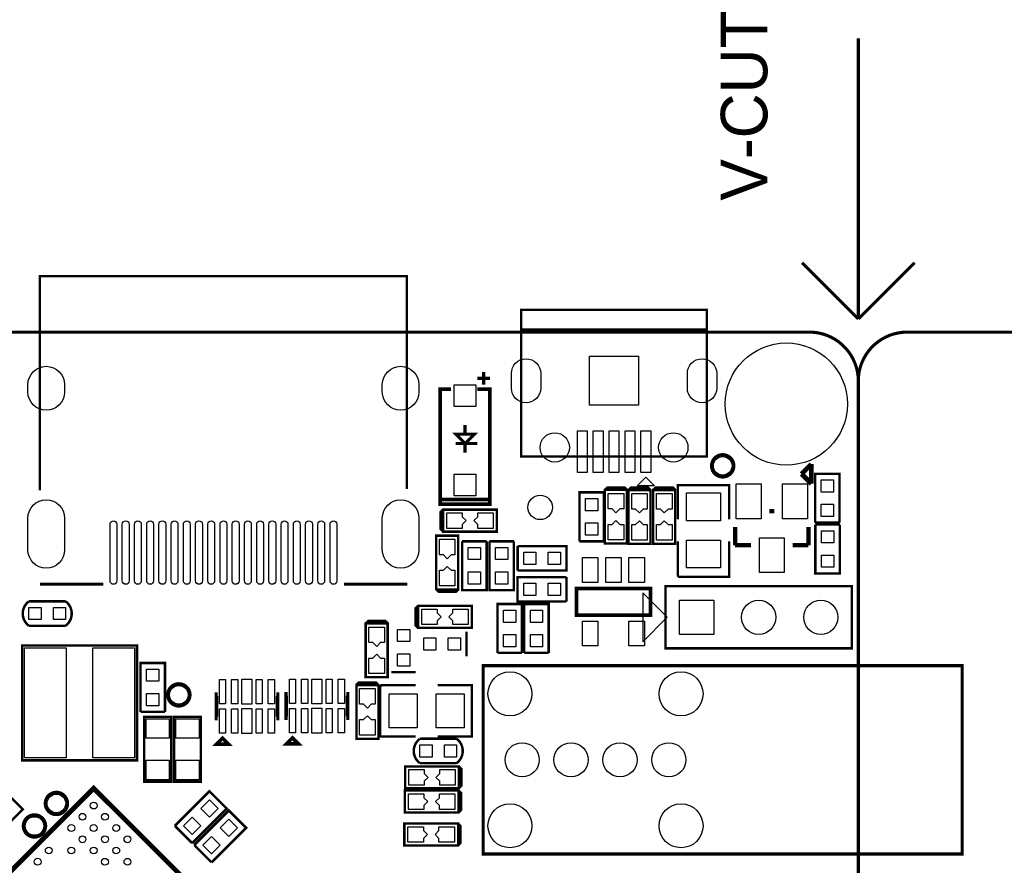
# Model space of a CAD drawing. Extents: x 595 to 7690, y -1184 to 3102.
# Tile 3 of 4: x 2160 to 3746, y 1739 to 3102. Entities that reach past the tile are written whole.
import ezdxf

# ---------------------------------------------------------------- set-up
doc = ezdxf.new("R2010")
doc.units = 0
doc.header["$MEASUREMENT"] = 0
for name, color, linetype in [('BG_OUTLINE', 254, 'CONTINUOUS'), ('PG_SILKSCREEN_TOP', 30, 'CONTINUOUS'), ('PIN_TOP', 1, 'CONTINUOUS')]:
    doc.layers.add(name, color=color, linetype=linetype)

msp = doc.modelspace()

# ---------------------------------------------------------------- linework, layer by layer
at = {"layer": 'BG_OUTLINE'}
for points in [[(3510.398, 2619.681, 5, 5, 0), (3510.398, 3071.661, 5, 5, 0)], [(3419.838, 2710.241, 5, 5, 0), (3510.398, 2619.681, 5, 5, 0)], [(3510.398, 2619.681, 5, 5, 0), (3600.958, 2710.241, 5, 5, 0)], [(3825.358, 2598.421, 5, 5, 0), (3589.138, 2598.421, 5, 5, 0.414214), (3510.398, 2519.681, 5, 5, 0), (3510.398, 787.401, 5, 5, -0.414214), (3431.658, 708.661, 5, 5, 0), (597.018, 708.661, 5, 5, 0)], [(793.868, -1181.099, 5, 5, 0), (793.868, 629.921, 5, 5, -0.414214), (872.608, 708.661, 5, 5, 0), (3431.658, 708.661, 5, 5, -0.414214), (3510.398, 629.921, 5, 5, 0), (3510.398, -1102.359, 5, 5, -0.414214), (3431.658, -1181.099, 5, 5, 0), (872.608, -1181.099, 5, 5, -0.414214), (793.868, -1102.359, 5, 5, 0), (793.868, 2519.681, 5, 5, -0.414214), (872.608, 2598.421, 5, 5, 0), (3431.658, 2598.421, 5, 5, -0.414214), (3510.398, 2519.681, 5, 5, 0), (3510.398, -1102.359, 5, 5, 0.414214), (3589.138, -1181.099, 5, 5, 0), (3825.358, -1181.099, 5, 5, 0.414214)], [(872.608, 2598.421, 0.787, 0.787, 0), (3431.658, 2598.421, 0.787, 0.787, -0.414214), (3510.398, 2519.681, 0.787, 0.787, 0), (3510.398, 787.401, 0.787, 0.787, -0.414214), (3431.658, 708.661, 0.787, 0.787, 0), (872.608, 708.661, 0.787, 0.787, -0.414214), (793.868, 787.401, 0.787, 0.787, 0), (793.868, 2519.681, 0.787, 0.787, -0.414214), (872.608, 2598.421, 0.787, 0.787, 0)]]:
    msp.add_lwpolyline(points, format="xyseb", dxfattribs=at)
at = {"layer": 'PG_SILKSCREEN_TOP'}
for points in [[(2192.229, 2343.516, 3.937, 3.937, 0), (2192.229, 2688.579, 3.937, 3.937, 0), (2783.229, 2688.579, 3.937, 3.937, 0), (2783.229, 2345.516, 3.937, 3.937, 0)], [(2967.36, 2602.712, 3.937, 3.937, 0), (2967.36, 2397.987, 3.937, 3.937, 0), (3266.572, 2397.987, 3.937, 3.937, 0), (3266.572, 2634.208, 3.937, 3.937, 0), (2967.36, 2634.208, 3.937, 3.937, 0), (2967.36, 2602.712, 3.937, 3.937, 0)], [(3266.572, 2602.712, 3.937, 3.937, 0), (2967.36, 2602.712, 3.937, 3.937, 0)], [(2917, 2523.966, 5, 5, 0), (2897, 2523.966, 5, 5, 0)], [(2917, 2523.966, 5, 5, 0), (2897, 2523.966, 5, 5, 0)], [(2907, 2533.966, 5, 5, 0), (2907, 2513.966, 5, 5, 0)], [(2907, 2533.966, 5, 5, 0), (2907, 2513.966, 5, 5, 0)], [(2897, 2506.466, 5.906, 5.906, 0), (2917, 2506.466, 5.906, 5.906, 0), (2917, 2321.466, 5.906, 5.906, 0), (2837, 2321.466, 5.906, 5.906, 0), (2837, 2506.466, 5.906, 5.906, 0), (2854.5, 2506.466, 5.906, 5.906, 0)], [(2877, 2433.966, 5, 5, 0), (2877, 2448.966, 5, 5, 0)], [(2877, 2418.966, 5, 5, 0), (2892, 2433.966, 5, 5, 0), (2862, 2433.966, 5, 5, 0), (2877, 2418.966, 5, 5, 0)], [(2897, 2418.966, 5, 5, 0), (2862, 2418.966, 5, 5, 0)], [(2877, 2418.966, 5, 5, 0), (2877, 2403.966, 5, 5, 0)], [(3292, 2365, 5, 5, -0.414206), (3274, 2383, 5, 5, -0.414219), (3292, 2401, 5, 5, -0.414221), (3310, 2383, 5, 5, -0.414208), (3292, 2365, 5, 5, 0)], [(3434.85, 2385.677, 7.87, 7.87, 0), (3419.098, 2369.929, 7.87, 7.87, 0)], [(3434.85, 2354.177, 7.87, 7.87, 0), (3434.85, 2385.677, 7.87, 7.87, 0)], [(3419.098, 2369.929, 7.87, 7.87, 0), (3434.85, 2354.177, 7.87, 7.87, 0)], [(3480.236, 2291.442, 4, 4, 0), (3480.237, 2370.182, 4, 4, 0), (3440.877, 2370.182, 4, 4, 0), (3440.876, 2291.442, 4, 4, 0)], [(3137.717, 2344.32, 3.937, 3.937, 0), (3102.284, 2344.32, 3.937, 3.937, 0), (3102.284, 2257.706, 3.937, 3.937, 0), (3137.717, 2257.706, 3.937, 3.937, 0), (3137.717, 2344.32, 3.937, 3.937, 0), (3133.78, 2348.257, 3.937, 3.937, 0), (3106.221, 2348.257, 3.937, 3.937, 0), (3102.284, 2344.32, 3.937, 3.937, 0)], [(3175.607, 2344.116, 3.937, 3.937, 0), (3140.174, 2344.116, 3.937, 3.937, 0), (3140.174, 2257.502, 3.937, 3.937, 0), (3175.607, 2257.502, 3.937, 3.937, 0), (3175.607, 2344.116, 3.937, 3.937, 0), (3171.67, 2348.053, 3.937, 3.937, 0), (3144.111, 2348.053, 3.937, 3.937, 0), (3140.174, 2344.116, 3.937, 3.937, 0)], [(3215.607, 2344.116, 3.937, 3.937, 0), (3180.174, 2344.116, 3.937, 3.937, 0), (3180.174, 2257.502, 3.937, 3.937, 0), (3215.607, 2257.502, 3.937, 3.937, 0), (3215.607, 2344.116, 3.937, 3.937, 0), (3211.67, 2348.053, 3.937, 3.937, 0), (3184.111, 2348.053, 3.937, 3.937, 0), (3180.174, 2344.116, 3.937, 3.937, 0)], [(3219.66, 2296.72, 4, 4, 0), (3219.66, 2351.84, 4, 4, 0), (3302.34, 2351.84, 4, 4, 0), (3302.34, 2296.72, 4, 4, 0)], [(2917, 2328.966, 5.906, 5.906, 0), (2837, 2328.966, 5.906, 5.906, 0)], [(3100.57, 2261.439, 4, 4, 0), (3100.57, 2340.179, 4, 4, 0), (3061.21, 2340.179, 4, 4, 0), (3061.21, 2261.439, 4, 4, 0)], [(2841.627, 2312.417, 3.937, 3.937, 0), (2841.627, 2276.983, 3.937, 3.937, 0), (2928.241, 2276.983, 3.937, 3.937, 0), (2928.241, 2312.417, 3.937, 3.937, 0), (2841.627, 2312.417, 3.937, 3.937, 0), (2837.69, 2308.48, 3.937, 3.937, 0), (2837.69, 2280.92, 3.937, 3.937, 0), (2841.627, 2276.983, 3.937, 3.937, 0)], [(3375.011, 2310.118, 7, 7, 0), (3367.208, 2310.118, 7, 7, 0)], [(3312.051, 2255, 7, 7, 0), (3312.051, 2284.469, 7, 7, 0)], [(3430.169, 2284.469, 7, 7, 0), (3430.169, 2255, 7, 7, 0)], [(3440.876, 2291.442, 4, 4, 0), (3480.236, 2291.442, 4, 4, 0)], [(3480.68, 2288.37, 4, 4, 0), (3441.32, 2288.37, 4, 4, 0)], [(3441.32, 2288.37, 4, 4, 0), (3441.32, 2209.63, 4, 4, 0), (3480.68, 2209.63, 4, 4, 0), (3480.68, 2288.37, 4, 4, 0)], [(2830.583, 2183.863, 3.937, 3.937, 0), (2866.017, 2183.863, 3.937, 3.937, 0), (2866.017, 2270.477, 3.937, 3.937, 0), (2830.583, 2270.477, 3.937, 3.937, 0), (2830.583, 2183.863, 3.937, 3.937, 0), (2834.52, 2179.926, 3.937, 3.937, 0), (2862.08, 2179.926, 3.937, 3.937, 0), (2866.017, 2183.863, 3.937, 3.937, 0)], [(2911.714, 2261.37, 4, 4, 0), (2872.354, 2261.37, 4, 4, 0)], [(2872.354, 2261.37, 4, 4, 0), (2872.354, 2182.63, 4, 4, 0), (2911.714, 2182.63, 4, 4, 0), (2911.714, 2261.37, 4, 4, 0)], [(2955.68, 2261.404, 4, 4, 0), (2916.32, 2261.404, 4, 4, 0)], [(2916.32, 2261.404, 4, 4, 0), (2916.32, 2182.664, 4, 4, 0), (2955.68, 2182.664, 4, 4, 0), (2955.68, 2261.404, 4, 4, 0)], [(2961.643, 2253.68, 4, 4, 0), (2961.643, 2214.32, 4, 4, 0)], [(2961.643, 2214.32, 4, 4, 0), (3040.383, 2214.32, 4, 4, 0), (3040.383, 2253.68, 4, 4, 0), (2961.643, 2253.68, 4, 4, 0)], [(3061.21, 2261.439, 4, 4, 0), (3100.57, 2261.439, 4, 4, 0)], [(3219.66, 2261.28, 4, 4, 0), (3219.66, 2206.16, 4, 4, 0), (3221.63, 2204.2, 4, 4, 0), (3302.34, 2204.2, 4, 4, 0), (3302.34, 2261.28, 4, 4, 0)], [(3337.61, 2255, 7, 7, 0), (3312.051, 2255, 7, 7, 0)], [(3430.169, 2255, 7, 7, 0), (3404.61, 2255, 7, 7, 0)], [(3040.37, 2203.68, 4, 4, 0), (2961.63, 2203.68, 4, 4, 0), (2961.63, 2164.32, 4, 4, 0), (3040.37, 2164.32, 4, 4, 0)], [(3040.37, 2164.32, 4, 4, 0), (3040.37, 2203.68, 4, 4, 0)], [(2294.229, 2192.516, 5, 5, 0), (2192.229, 2192.516, 5, 5, 0)], [(2784.229, 2192.516, 5, 5, 0), (2682.229, 2192.516, 5, 5, 0)], [(3200, 2189, 3.937, 3.937, 0), (3500, 2189, 3.937, 3.937, 0), (3500, 2089, 3.937, 3.937, 0), (3200, 2089, 3.937, 3.937, 0), (3200, 2189, 3.937, 3.937, 0)], [(3175.5, 2185.5, 5.906, 5.906, 0), (3175.5, 2142.5, 5.906, 5.906, 0), (3056.5, 2142.5, 5.906, 5.906, 0), (3056.5, 2185.5, 5.906, 5.906, 0), (3175.5, 2185.5, 5.906, 5.906, 0)], [(2174.47, 2125.32, 4, 4, -0.504954), (2174.47, 2164.68, 4, 4, 0)], [(2233.53, 2164.68, 4, 4, 0), (2174.47, 2164.68, 4, 4, 0)], [(2233.53, 2125.32, 4, 4, 0.503899), (2233.53, 2164.68, 4, 4, 0)], [(2801.319, 2157.417, 3.937, 3.937, 0), (2801.319, 2121.983, 3.937, 3.937, 0), (2887.933, 2121.983, 3.937, 3.937, 0), (2887.933, 2157.417, 3.937, 3.937, 0), (2801.319, 2157.417, 3.937, 3.937, 0), (2797.382, 2153.48, 3.937, 3.937, 0), (2797.382, 2125.92, 3.937, 3.937, 0), (2801.319, 2121.983, 3.937, 3.937, 0)], [(2968.68, 2081.63, 4, 4, 0), (2968.68, 2160.37, 4, 4, 0), (2929.32, 2160.37, 4, 4, 0), (2929.32, 2081.63, 4, 4, 0)], [(3011.68, 2081.63, 4, 4, 0), (3011.68, 2160.37, 4, 4, 0), (2972.32, 2160.37, 4, 4, 0), (2972.32, 2081.63, 4, 4, 0)], [(2174.47, 2125.32, 4, 4, 0), (2233.53, 2125.32, 4, 4, 0)], [(2752.417, 2129.145, 3.937, 3.937, 0), (2716.983, 2129.145, 3.937, 3.937, 0), (2716.983, 2042.531, 3.937, 3.937, 0), (2752.417, 2042.531, 3.937, 3.937, 0), (2752.417, 2129.145, 3.937, 3.937, 0), (2748.48, 2133.082, 3.937, 3.937, 0), (2720.92, 2133.082, 3.937, 3.937, 0), (2716.983, 2129.145, 3.937, 3.937, 0)], [(2879.336, 2076.32, 4, 4, 0), (2879.336, 2115.68, 4, 4, 0)], [(2163.481, 2093.52, 3.937, 3.937, 0), (2348.52, 2093.52, 3.937, 3.937, 0), (2348.52, 1908.48, 3.937, 3.937, 0), (2163.481, 1908.48, 3.937, 3.937, 0), (2163.481, 2093.52, 3.937, 3.937, 0)], [(2929.32, 2081.63, 4, 4, 0), (2968.68, 2081.63, 4, 4, 0)], [(2972.32, 2081.63, 4, 4, 0), (3011.68, 2081.63, 4, 4, 0)], [(2393.68, 1986.63, 4, 4, 0), (2393.68, 2065.37, 4, 4, 0), (2354.32, 2065.37, 4, 4, 0), (2354.32, 1986.63, 4, 4, 0)], [(2906.012, 2061.125, 5, 5, 0), (3677.665, 2061.125, 5, 5, 0), (3677.665, 1757.661, 5, 5, 0), (2906.012, 1757.661, 5, 5, 0), (2906.012, 2061.125, 5, 5, 0)], [(2758.32, 2050.664, 4, 4, 0), (2797.68, 2050.664, 4, 4, 0)], [(2416, 2032, 5, 5, -0.414214), (2434, 2014, 5, 5, -0.414214), (2416, 1996, 5, 5, -0.414214), (2398, 2014, 5, 5, -0.414214), (2416, 2032, 5, 5, 0)], [(2737.417, 2029.909, 3.937, 3.937, 0), (2701.983, 2029.909, 3.937, 3.937, 0), (2701.983, 1943.295, 3.937, 3.937, 0), (2737.417, 1943.295, 3.937, 3.937, 0), (2737.417, 2029.909, 3.937, 3.937, 0), (2733.48, 2033.846, 3.937, 3.937, 0), (2705.92, 2033.846, 3.937, 3.937, 0), (2701.983, 2029.909, 3.937, 3.937, 0)], [(2797.441, 2029.66, 4, 4, 0), (2742.321, 2029.66, 4, 4, 0), (2740.361, 2027.69, 4, 4, 0), (2740.361, 1946.98, 4, 4, 0), (2797.441, 1946.98, 4, 4, 0)], [(2832.881, 2029.66, 4, 4, 0), (2888.001, 2029.66, 4, 4, 0), (2888.001, 1946.98, 4, 4, 0), (2832.881, 1946.98, 4, 4, 0)], [(2478.442, 1975.807, 5.909, 5.909, 0), (2476.473, 1975.807, 5.909, 5.909, 0), (2476.473, 2015.186, 5.909, 5.909, 0), (2478.442, 2015.186, 5.909, 5.909, 0)], [(2572.922, 1975.808, 5.909, 5.909, 0), (2574.891, 1975.807, 5.909, 5.909, 0), (2574.891, 2015.186, 5.909, 5.909, 0), (2572.922, 2015.185, 5.909, 5.909, 0)], [(2591.094, 1976.24, 5.909, 5.909, 0), (2589.125, 1976.239, 5.909, 5.909, 0), (2589.125, 2015.617, 5.909, 5.909, 0), (2591.094, 2015.617, 5.909, 5.909, 0)], [(2685.574, 1976.239, 5.909, 5.909, 0), (2687.543, 1976.239, 5.909, 5.909, 0), (2687.543, 2015.617, 5.909, 5.909, 0), (2685.573, 2015.617, 5.909, 5.909, 0)], [(2354.32, 1986.63, 4, 4, 0), (2393.68, 1986.63, 4, 4, 0)], [(2403.56, 1874.158, 3.937, 3.937, 0), (2360.253, 1874.158, 3.937, 3.937, 0), (2360.253, 1978.489, 3.937, 3.937, 0), (2403.56, 1978.489, 3.937, 3.937, 0), (2403.56, 1874.158, 3.937, 3.937, 0)], [(2451.56, 1874.158, 3.937, 3.937, 0), (2408.253, 1874.158, 3.937, 3.937, 0), (2408.253, 1978.489, 3.937, 3.937, 0), (2451.56, 1978.489, 3.937, 3.937, 0), (2451.56, 1874.158, 3.937, 3.937, 0)], [(2486.312, 1944.315, 5.909, 5.909, 0), (2476.473, 1934.477, 5.909, 5.909, 0), (2496.151, 1934.477, 5.909, 5.909, 0), (2486.312, 1944.315, 5.909, 5.909, 0)], [(2598.964, 1944.747, 5.909, 5.909, 0), (2589.125, 1934.908, 5.909, 5.909, 0), (2608.803, 1934.908, 5.909, 5.909, 0), (2598.964, 1944.747, 5.909, 5.909, 0)], [(2804.286, 1943.341, 4, 4, 0.503899), (2804.286, 1903.981, 4, 4, 0)], [(2863.346, 1943.341, 4, 4, 0), (2804.286, 1943.341, 4, 4, 0)], [(2863.346, 1943.341, 4, 4, -0.504954), (2863.346, 1903.981, 4, 4, 0)], [(2804.286, 1903.981, 4, 4, 0), (2863.346, 1903.981, 4, 4, 0)], [(2081.204, 1857.55, 4, 4, 0), (2136.881, 1801.872, 4, 4, 0), (2164.714, 1829.705, 4, 4, 0), (2109.035, 1885.382, 4, 4, 0)], [(2867.013, 1863.342, 3.937, 3.937, 0), (2867.013, 1898.776, 3.937, 3.937, 0), (2780.399, 1898.776, 3.937, 3.937, 0), (2780.399, 1863.342, 3.937, 3.937, 0), (2867.013, 1863.342, 3.937, 3.937, 0), (2870.95, 1867.279, 3.937, 3.937, 0), (2870.95, 1894.839, 3.937, 3.937, 0), (2867.013, 1898.776, 3.937, 3.937, 0)], [(2278.932, 1863.511, 7.902, 7.902, 0), (1889.173, 1473.758, 7.902, 7.902, 0), (2278.928, 1084.001, 7.902, 7.902, 0), (2668.687, 1473.757, 7.902, 7.902, 0), (2278.932, 1863.511, 7.902, 7.902, 0)], [(2206.067, 1851.794, 5, 5, -0.414223), (2231.523, 1851.794, 5, 5, -0.414198), (2231.523, 1826.339, 5, 5, -0.414222), (2206.067, 1826.339, 5, 5, -0.414201), (2206.067, 1851.794, 5, 5, 0)], [(2437.383, 1775.137, 4, 4, 0), (2493.061, 1830.815, 4, 4, 0), (2465.229, 1858.646, 4, 4, 0), (2409.551, 1802.969, 4, 4, 0)], [(2866.557, 1824.342, 3.937, 3.937, 0), (2866.557, 1859.776, 3.937, 3.937, 0), (2779.943, 1859.776, 3.937, 3.937, 0), (2779.943, 1824.342, 3.937, 3.937, 0), (2866.557, 1824.342, 3.937, 3.937, 0), (2870.494, 1828.279, 3.937, 3.937, 0), (2870.494, 1855.839, 3.937, 3.937, 0), (2866.557, 1859.776, 3.937, 3.937, 0)], [(2468.737, 1744.127, 4, 4, 0), (2524.414, 1799.804, 4, 4, 0), (2496.583, 1827.636, 4, 4, 0), (2440.905, 1771.958, 4, 4, 0)], [(2170.765, 1815.493, 5, 5, -0.414215), (2196.221, 1815.493, 5, 5, -0.414221), (2196.221, 1790.037, 5, 5, -0.414214), (2170.765, 1790.037, 5, 5, -0.414209), (2170.765, 1815.493, 5, 5, 0)], [(2865.785, 1771.342, 3.937, 3.937, 0), (2865.785, 1806.776, 3.937, 3.937, 0), (2779.171, 1806.776, 3.937, 3.937, 0), (2779.171, 1771.342, 3.937, 3.937, 0), (2865.785, 1771.342, 3.937, 3.937, 0), (2869.722, 1775.279, 3.937, 3.937, 0), (2869.722, 1802.839, 3.937, 3.937, 0), (2865.785, 1806.776, 3.937, 3.937, 0)], [(2409.551, 1802.969, 4, 4, 0), (2437.383, 1775.137, 4, 4, 0)], [(2440.905, 1771.958, 4, 4, 0), (2468.737, 1744.127, 4, 4, 0)]]:
    msp.add_lwpolyline(points, format="xyseb", dxfattribs=at)
for points in [[(3168.147, 2364.523), (3181.926, 2350.743), (3154.367, 2350.743)], [(3202.756, 2139), (3163.386, 2178.37), (3163.386, 2099.63)]]:
    msp.add_lwpolyline(points, close=True, dxfattribs=at)
at = {"layer": 'PIN_TOP'}
for points in [[(2951.612, 2508.224), (2951.612, 2531.846, -1), (2998.856, 2531.846), (2998.856, 2508.224, -1)], [(3235.076, 2508.224), (3235.076, 2531.846, -1), (3282.32, 2531.846), (3282.32, 2508.224, -1)], [(2172.8745, 2501.9645), (2172.8745, 2513.7755, -1), (2231.9295, 2513.7755), (2231.9295, 2501.9645, -1)], [(2743.7405, 2501.9645), (2743.7405, 2513.7755, -1), (2802.7955, 2513.7755), (2802.7955, 2501.9645, -1)], [(2172.8745, 2247.6335), (2172.8745, 2298.8145, -1), (2231.9295, 2298.8145), (2231.9295, 2247.6335, -1)], [(2743.7405, 2247.6335), (2743.7405, 2298.8145, -1), (2802.7955, 2298.8145), (2802.7955, 2247.6335, -1)], [(2305.158, 2197.634), (2305.158, 2288.972, -1), (2316.182, 2288.972), (2316.182, 2197.634, -1)], [(2324.843, 2197.634), (2324.843, 2288.972, -1), (2335.867, 2288.972), (2335.867, 2197.634, -1)], [(2344.528, 2197.634), (2344.528, 2288.972, -1), (2355.552, 2288.972), (2355.552, 2197.634, -1)], [(2364.213, 2197.634), (2364.213, 2288.972, -1), (2375.237, 2288.972), (2375.237, 2197.634, -1)], [(2383.898, 2197.634), (2383.898, 2288.972, -1), (2394.922, 2288.972), (2394.922, 2197.634, -1)], [(2403.583, 2197.634), (2403.583, 2288.972, -1), (2414.607, 2288.972), (2414.607, 2197.634, -1)], [(2423.268, 2197.634), (2423.268, 2288.972, -1), (2434.292, 2288.972), (2434.292, 2197.634, -1)], [(2442.953, 2197.634), (2442.953, 2288.972, -1), (2453.977, 2288.972), (2453.977, 2197.634, -1)], [(2462.638, 2197.634), (2462.638, 2288.972, -1), (2473.662, 2288.972), (2473.662, 2197.634, -1)], [(2482.323, 2197.634), (2482.323, 2288.972, -1), (2493.347, 2288.972), (2493.347, 2197.634, -1)], [(2502.008, 2197.634), (2502.008, 2288.972, -1), (2513.032, 2288.972), (2513.032, 2197.634, -1)], [(2521.693, 2197.634), (2521.693, 2288.972, -1), (2532.717, 2288.972), (2532.717, 2197.634, -1)], [(2541.378, 2197.634), (2541.378, 2288.972, -1), (2552.402, 2288.972), (2552.402, 2197.634, -1)], [(2561.063, 2197.634), (2561.063, 2288.972, -1), (2572.087, 2288.972), (2572.087, 2197.634, -1)], [(2580.748, 2197.634), (2580.748, 2288.972, -1), (2591.772, 2288.972), (2591.772, 2197.634, -1)], [(2600.433, 2197.634), (2600.433, 2288.972, -1), (2611.457, 2288.972), (2611.457, 2197.634, -1)], [(2620.118, 2197.634), (2620.118, 2288.972, -1), (2631.142, 2288.972), (2631.142, 2197.634, -1)], [(2639.803, 2197.634), (2639.803, 2288.972, -1), (2650.827, 2288.972), (2650.827, 2197.634, -1)], [(2659.488, 2197.634), (2659.488, 2288.972, -1), (2670.512, 2288.972), (2670.512, 2197.634, -1)]]:
    msp.add_lwpolyline(points, format="xyb", close=True, dxfattribs=at)
for points in [[(3156.336, 2559.405), (3156.336, 2480.665), (3077.596, 2480.665), (3077.596, 2559.405)], [(2859.5, 2478.466), (2859.5, 2513.466), (2894.5, 2513.466), (2894.5, 2478.466)], [(3073.659, 2439.3265), (3073.659, 2372.3975), (3057.911, 2372.3975), (3057.911, 2439.3265)], [(3099.249, 2439.3265), (3099.249, 2372.3975), (3083.501, 2372.3975), (3083.501, 2439.3265)], [(3124.84, 2439.3265), (3124.84, 2372.3975), (3109.092, 2372.3975), (3109.092, 2439.3265)], [(3150.431, 2439.3265), (3150.431, 2372.3975), (3134.683, 2372.3975), (3134.683, 2439.3265)], [(3176.021, 2439.3265), (3176.021, 2372.3975), (3160.273, 2372.3975), (3160.273, 2439.3265)], [(2859.5, 2334.466), (2859.5, 2369.466), (2894.5, 2369.466), (2894.5, 2334.466)], [(3353.708, 2353.87), (3353.708, 2297.87), (3313.708, 2297.87), (3313.708, 2353.87)], [(3428.512, 2353.87), (3428.512, 2297.87), (3388.512, 2297.87), (3388.512, 2353.87)], [(3470.3995, 2340.6485), (3450.7145, 2340.6485), (3450.7145, 2360.3335), (3470.3995, 2360.3335)], [(3132.5, 2313.513), (3126.26, 2313.513), (3126.26, 2313.489), (3120, 2307.229), (3113.74, 2313.489), (3113.74, 2313.513), (3107.5, 2313.513), (3107.5, 2338.513), (3132.5, 2338.513)], [(3170.39, 2313.309), (3164.15, 2313.309), (3164.15, 2313.285), (3157.89, 2307.025), (3151.63, 2313.285), (3151.63, 2313.309), (3145.39, 2313.309), (3145.39, 2338.309), (3170.39, 2338.309)], [(3210.39, 2313.309), (3204.15, 2313.309), (3204.15, 2313.285), (3197.89, 2307.025), (3191.63, 2313.285), (3191.63, 2313.309), (3185.39, 2313.309), (3185.39, 2338.309), (3210.39, 2338.309)], [(3233.5, 2294.5), (3233.5, 2339.5), (3288.5, 2339.5), (3288.5, 2294.5)], [(3090.7325, 2310.6465), (3071.0475, 2310.6465), (3071.0475, 2330.3315), (3090.7325, 2330.3315)], [(3470.3995, 2301.2885), (3450.7145, 2301.2885), (3450.7145, 2320.9735), (3470.3995, 2320.9735)], [(2872.434, 2307.2), (2872.434, 2300.96), (2872.458, 2300.96), (2878.718, 2294.7), (2872.458, 2288.44), (2872.434, 2288.44), (2872.434, 2282.2), (2847.434, 2282.2), (2847.434, 2307.2)], [(2897.434, 2282.2), (2897.434, 2288.44), (2897.41, 2288.44), (2891.15, 2294.7), (2897.41, 2300.96), (2897.434, 2300.96), (2897.434, 2307.2), (2922.434, 2307.2), (2922.434, 2282.2)], [(3090.7325, 2271.2865), (3071.0475, 2271.2865), (3071.0475, 2290.9715), (3090.7325, 2290.9715)], [(3107.5, 2288.513), (3113.74, 2288.513), (3113.74, 2288.537), (3120, 2294.797), (3126.26, 2288.537), (3126.26, 2288.513), (3132.5, 2288.513), (3132.5, 2263.513), (3107.5, 2263.513)], [(3145.39, 2288.309), (3151.63, 2288.309), (3151.63, 2288.333), (3157.89, 2294.593), (3164.15, 2288.333), (3164.15, 2288.309), (3170.39, 2288.309), (3170.39, 2263.309), (3145.39, 2263.309)], [(3185.39, 2288.309), (3191.63, 2288.309), (3191.63, 2288.333), (3197.89, 2294.593), (3204.15, 2288.333), (3204.15, 2288.309), (3210.39, 2288.309), (3210.39, 2263.309), (3185.39, 2263.309)], [(3451.1575, 2278.5225), (3470.8425, 2278.5225), (3470.8425, 2258.8375), (3451.1575, 2258.8375)], [(2860.8, 2239.67), (2854.56, 2239.67), (2854.56, 2239.646), (2848.3, 2233.386), (2842.04, 2239.646), (2842.04, 2239.67), (2835.8, 2239.67), (2835.8, 2264.67), (2860.8, 2264.67)], [(3233.5, 2218.5), (3233.5, 2263.5), (3288.5, 2263.5), (3288.5, 2218.5)], [(3391.11, 2267.248), (3391.11, 2211.248), (3351.11, 2211.248), (3351.11, 2267.248)], [(2882.1915, 2251.5225), (2901.8765, 2251.5225), (2901.8765, 2231.8375), (2882.1915, 2231.8375)], [(2926.1575, 2251.5565), (2945.8425, 2251.5565), (2945.8425, 2231.8715), (2926.1575, 2231.8715)], [(2971.49, 2224.157), (2971.49, 2243.842), (2991.175, 2243.842), (2991.175, 2224.157)], [(3010.85, 2224.157), (3010.85, 2243.842), (3030.535, 2243.842), (3030.535, 2224.157)], [(3451.1575, 2239.1625), (3470.8425, 2239.1625), (3470.8425, 2219.4775), (3451.1575, 2219.4775)], [(2835.8, 2214.67), (2842.04, 2214.67), (2842.04, 2214.694), (2848.3, 2220.954), (2854.56, 2214.694), (2854.56, 2214.67), (2860.8, 2214.67), (2860.8, 2189.67), (2835.8, 2189.67)], [(3066.098, 2235.181), (3091.098, 2235.181), (3091.098, 2195.181), (3066.098, 2195.181)], [(3103.5, 2235.181), (3128.5, 2235.181), (3128.5, 2195.181), (3103.5, 2195.181)], [(3140.902, 2235.181), (3165.902, 2235.181), (3165.902, 2195.181), (3140.902, 2195.181)], [(2882.1915, 2212.1625), (2901.8765, 2212.1625), (2901.8765, 2192.4775), (2882.1915, 2192.4775)], [(2926.1575, 2212.1965), (2945.8425, 2212.1965), (2945.8425, 2192.5115), (2926.1575, 2192.5115)], [(2991.1625, 2193.8425), (2991.1625, 2174.1575), (2971.4775, 2174.1575), (2971.4775, 2193.8425)], [(3030.5225, 2193.8425), (3030.5225, 2174.1575), (3010.8375, 2174.1575), (3010.8375, 2193.8425)], [(3222.441, 2111.441), (3222.441, 2166.559), (3277.559, 2166.559), (3277.559, 2111.441)], [(2194.1625, 2154.8425), (2194.1625, 2135.1575), (2174.4775, 2135.1575), (2174.4775, 2154.8425)], [(2233.5225, 2154.8425), (2233.5225, 2135.1575), (2213.8375, 2135.1575), (2213.8375, 2154.8425)], [(2832.126, 2152.2), (2832.126, 2145.96), (2832.15, 2145.96), (2838.41, 2139.7), (2832.15, 2133.44), (2832.126, 2133.44), (2832.126, 2127.2), (2807.126, 2127.2), (2807.126, 2152.2)], [(2857.126, 2127.2), (2857.126, 2133.44), (2857.102, 2133.44), (2850.842, 2139.7), (2857.102, 2145.96), (2857.126, 2145.96), (2857.126, 2152.2), (2882.126, 2152.2), (2882.126, 2127.2)], [(2958.8425, 2130.8375), (2939.1575, 2130.8375), (2939.1575, 2150.5225), (2958.8425, 2150.5225)], [(3001.8425, 2130.8375), (2982.1575, 2130.8375), (2982.1575, 2150.5225), (3001.8425, 2150.5225)], [(3066.098, 2132.819), (3091.098, 2132.819), (3091.098, 2092.819), (3066.098, 2092.819)], [(3140.902, 2132.819), (3165.902, 2132.819), (3165.902, 2092.819), (3140.902, 2092.819)], [(2747.2, 2098.338), (2740.96, 2098.338), (2740.96, 2098.314), (2734.7, 2092.054), (2728.44, 2098.314), (2728.44, 2098.338), (2722.2, 2098.338), (2722.2, 2123.338), (2747.2, 2123.338)], [(2768.1575, 2119.5565), (2787.8425, 2119.5565), (2787.8425, 2099.8715), (2768.1575, 2099.8715)], [(2958.8425, 2091.4775), (2939.1575, 2091.4775), (2939.1575, 2111.1625), (2958.8425, 2111.1625)], [(3001.8425, 2091.4775), (2982.1575, 2091.4775), (2982.1575, 2111.1625), (3001.8425, 2111.1625)], [(2810.443, 2086.157), (2810.443, 2105.842), (2830.128, 2105.842), (2830.128, 2086.157)], [(2849.803, 2086.157), (2849.803, 2105.842), (2869.488, 2105.842), (2869.488, 2086.157)], [(2167.417, 1912.417), (2167.417, 2089.582), (2234.346, 2089.582), (2234.346, 1912.417)], [(2277.653, 1912.417), (2277.653, 2089.582), (2344.582, 2089.582), (2344.582, 1912.417)], [(2722.2, 2073.338), (2728.44, 2073.338), (2728.44, 2073.362), (2734.7, 2079.622), (2740.96, 2073.362), (2740.96, 2073.338), (2747.2, 2073.338), (2747.2, 2048.338), (2722.2, 2048.338)], [(2768.1575, 2080.1965), (2787.8425, 2080.1965), (2787.8425, 2060.5115), (2768.1575, 2060.5115)], [(2383.8425, 2035.8375), (2364.1575, 2035.8375), (2364.1575, 2055.5225), (2383.8425, 2055.5225)], [(2491.2315, 1999.43), (2481.3925, 1999.43), (2481.3925, 2038.8), (2491.2315, 2038.8)], [(2510.9125, 1999.43), (2501.0735, 1999.43), (2501.0735, 2038.8), (2510.9125, 2038.8)], [(2533.672, 1999.115), (2517.692, 1999.115), (2517.692, 2039.115), (2533.672, 2039.115)], [(2550.2905, 1999.43), (2540.4515, 1999.43), (2540.4515, 2038.8), (2550.2905, 2038.8)], [(2569.9715, 1999.43), (2560.1325, 1999.43), (2560.1325, 2038.8), (2569.9715, 2038.8)], [(2603.8835, 1999.862), (2594.0445, 1999.862), (2594.0445, 2039.232), (2603.8835, 2039.232)], [(2623.5645, 1999.862), (2613.7255, 1999.862), (2613.7255, 2039.232), (2623.5645, 2039.232)], [(2646.324, 1999.547), (2630.344, 1999.547), (2630.344, 2039.547), (2646.324, 2039.547)], [(2662.9425, 1999.862), (2653.1035, 1999.862), (2653.1035, 2039.232), (2662.9425, 2039.232)], [(2682.6235, 1999.862), (2672.7845, 1999.862), (2672.7845, 2039.232), (2682.6235, 2039.232)], [(2383.8425, 1996.4775), (2364.1575, 1996.4775), (2364.1575, 2016.1625), (2383.8425, 2016.1625)], [(2732.2, 1999.102), (2725.96, 1999.102), (2725.96, 1999.078), (2719.7, 1992.818), (2713.44, 1999.078), (2713.44, 1999.102), (2707.2, 1999.102), (2707.2, 2024.102), (2732.2, 2024.102)], [(2754.661, 2015.82), (2799.661, 2015.82), (2799.661, 1960.82), (2754.661, 1960.82)], [(2830.661, 2015.82), (2875.661, 2015.82), (2875.661, 1960.82), (2830.661, 1960.82)], [(2491.2315, 1952.194), (2481.3925, 1952.194), (2481.3925, 1991.564), (2491.2315, 1991.564)], [(2510.9125, 1952.194), (2501.0735, 1952.194), (2501.0735, 1991.564), (2510.9125, 1991.564)], [(2533.672, 1951.879), (2517.692, 1951.879), (2517.692, 1991.879), (2533.672, 1991.879)], [(2550.2905, 1952.194), (2540.4515, 1952.194), (2540.4515, 1991.564), (2550.2905, 1991.564)], [(2569.9715, 1952.194), (2560.1325, 1952.194), (2560.1325, 1991.564), (2569.9715, 1991.564)], [(2603.8835, 1952.626), (2594.0445, 1952.626), (2594.0445, 1991.996), (2603.8835, 1991.996)], [(2623.5645, 1952.626), (2613.7255, 1952.626), (2613.7255, 1991.996), (2623.5645, 1991.996)], [(2646.324, 1952.311), (2630.344, 1952.311), (2630.344, 1992.311), (2646.324, 1992.311)], [(2662.9425, 1952.626), (2653.1035, 1952.626), (2653.1035, 1991.996), (2662.9425, 1991.996)], [(2682.6235, 1952.626), (2672.7845, 1952.626), (2672.7845, 1991.996), (2682.6235, 1991.996)], [(2363.205, 1975.536), (2400.607, 1975.536), (2400.607, 1944.04), (2363.205, 1944.04)], [(2411.205, 1975.536), (2448.607, 1975.536), (2448.607, 1944.04), (2411.205, 1944.04)], [(2707.2, 1974.102), (2713.44, 1974.102), (2713.44, 1974.126), (2719.7, 1980.386), (2725.96, 1974.126), (2725.96, 1974.102), (2732.2, 1974.102), (2732.2, 1949.102), (2707.2, 1949.102)], [(2804.293, 1913.818), (2804.293, 1933.503), (2823.978, 1933.503), (2823.978, 1913.818)], [(2843.653, 1913.818), (2843.653, 1933.503), (2863.338, 1933.503), (2863.338, 1913.818)], [(2363.205, 1908.606), (2400.607, 1908.606), (2400.607, 1877.11), (2363.205, 1877.11)], [(2411.205, 1908.606), (2448.607, 1908.606), (2448.607, 1877.11), (2411.205, 1877.11)], [(2811.206, 1893.559), (2811.206, 1887.319), (2811.23, 1887.319), (2817.49, 1881.059), (2811.23, 1874.799), (2811.206, 1874.799), (2811.206, 1868.559), (2786.206, 1868.559), (2786.206, 1893.559)], [(2836.206, 1868.559), (2836.206, 1874.799), (2836.182, 1874.799), (2829.922, 1881.059), (2836.182, 1887.319), (2836.206, 1887.319), (2836.206, 1893.559), (2861.206, 1893.559), (2861.206, 1868.559)], [(2465.222, 1816.8886), (2451.3026, 1830.808), (2465.222, 1844.7274), (2479.1414, 1830.808)], [(2810.75, 1854.559), (2810.75, 1848.319), (2810.774, 1848.319), (2817.034, 1842.059), (2810.774, 1835.799), (2810.75, 1835.799), (2810.75, 1829.559), (2785.75, 1829.559), (2785.75, 1854.559)], [(2835.75, 1829.559), (2835.75, 1835.799), (2835.726, 1835.799), (2829.466, 1842.059), (2835.726, 1848.319), (2835.75, 1848.319), (2835.75, 1854.559), (2860.75, 1854.559), (2860.75, 1829.559)], [(2437.39, 1789.0566), (2423.4706, 1802.976), (2437.39, 1816.8954), (2451.3094, 1802.976)], [(2496.576, 1785.8776), (2482.6566, 1799.797), (2496.576, 1813.7164), (2510.4954, 1799.797)], [(2809.978, 1801.559), (2809.978, 1795.319), (2810.002, 1795.319), (2816.262, 1789.059), (2810.002, 1782.799), (2809.978, 1782.799), (2809.978, 1776.559), (2784.978, 1776.559), (2784.978, 1801.559)], [(2834.978, 1776.559), (2834.978, 1782.799), (2834.954, 1782.799), (2828.694, 1789.059), (2834.954, 1795.319), (2834.978, 1795.319), (2834.978, 1801.559), (2859.978, 1801.559), (2859.978, 1776.559)], [(2468.744, 1758.0456), (2454.8246, 1771.965), (2468.744, 1785.8844), (2482.6634, 1771.965)]]:
    msp.add_lwpolyline(points, close=True, dxfattribs=at)
for centre, radius in [((3394.492, 2482.515), 98.425), ((3021.494, 2412.555), 23.622), ((3212.438, 2412.555), 23.622), ((3292, 2383), 15), ((2998, 2316), 19.685), ((3350, 2139), 27.559), ((3450, 2139), 27.559), ((2949.319, 2015.692), 35.433), ((3224.91, 2015.692), 35.433), ((2416, 2014), 15), ((2969.004, 1909.393), 27.559), ((3047.744, 1909.393), 27.559), ((3126.484, 1909.393), 27.559), ((3205.224, 1909.393), 27.559), ((2218.795, 1839.067), 15), ((2278.928, 1835.657), 5.5), ((2949.319, 1803.094), 35.433), ((3224.91, 1803.094), 35.433), ((2183.493, 1802.765), 15), ((2260.824, 1817.553), 5.5), ((2297.032, 1817.553), 5.5), ((2242.723, 1799.453), 5.5), ((2278.928, 1799.449), 5.5), ((2315.133, 1799.453), 5.5), ((2260.827, 1781.348), 5.5), ((2297.029, 1781.348), 5.5), ((2333.237, 1781.348), 5.5), ((2206.519, 1763.248), 5.5), ((2242.723, 1763.244), 5.5), ((2278.928, 1763.248), 5.5), ((2315.133, 1763.244), 5.5), ((2188.488, 1745.217), 5.5), ((2297.032, 1745.144), 5.5), ((2333.233, 1745.144), 5.5)]:
    msp.add_circle(centre, radius, dxfattribs=at)

# ---------------------------------------------------------------- texts
at = {"layer": 'BG_OUTLINE'}
msp.add_text('V-CUT', height=75, rotation=90, dxfattribs=at).set_placement((3363.948, 2810.241))

doc.saveas('drawing.dxf')
